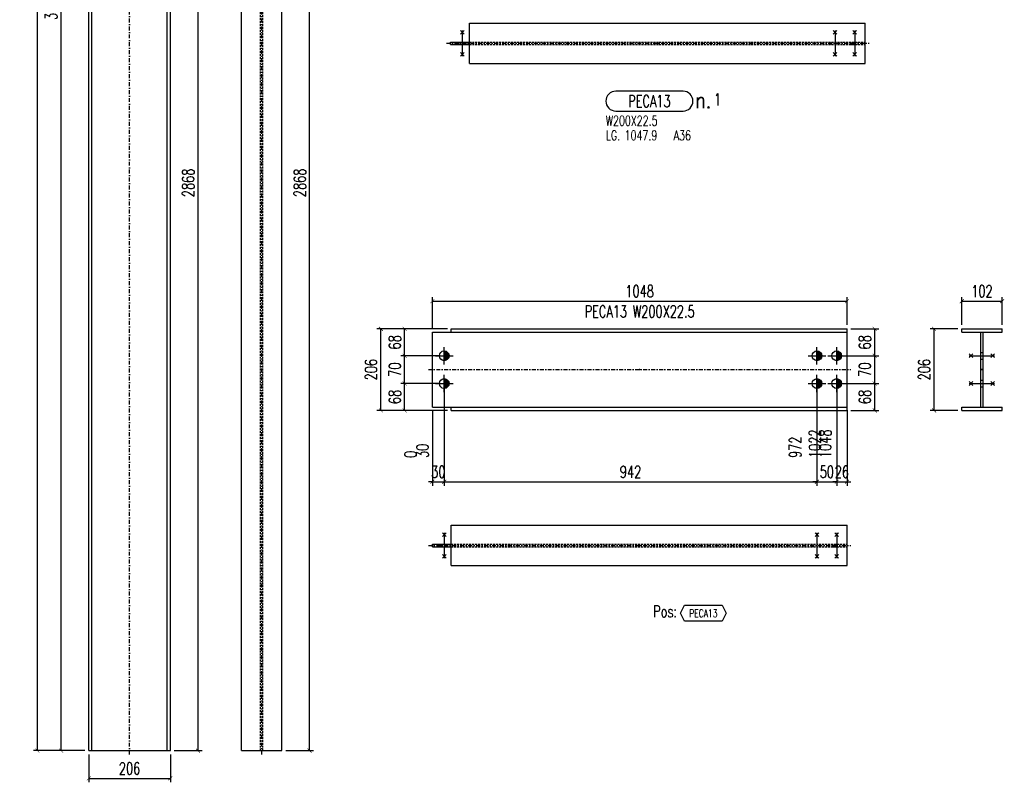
# Model space of a CAD drawing. Header units: feet. Extents: x 8647 to 79957, y -13328 to 10492.
# Tile 9 of 27: x 65895 to 68383, y -11121 to -9195. Entities that reach past the tile are written whole.
import ezdxf
from ezdxf.enums import TextEntityAlignment as Align

# ---------------------------------------------------------------- set-up
doc = ezdxf.new("R2010")
doc.units = ezdxf.units.FT
doc.header["$LTSCALE"] = 20
doc.header["$MEASUREMENT"] = 0
doc.linetypes.add('DASHDOT', pattern=[1, 0.5, -0.25, 0, -0.25])
doc.linetypes.add('HIDDEN', pattern=[0.375, 0.25, -0.125])
doc.layers.get('0').update_dxf_attribs({"linetype": 'CONTINUOUS'})
for name, color, linetype in [('A', 2, 'DASHDOT'), ('FORIR', 4, 'CONTINUOUS'), ('G', 3, 'CONTINUOUS'), ('MARK_DES', 2, 'CONTINUOUS'), ('MARK_MAT', 2, 'CONTINUOUS'), ('MARK_QTA', 4, 'CONTINUOUS'), ('MARK_SBA', 4, 'CONTINUOUS'), ('MARK_SLOT', 6, 'CONTINUOUS'), ('POS_BOX', 6, 'CONTINUOUS'), ('POS_DES', 2, 'CONTINUOUS'), ('POS_MAT', 2, 'CONTINUOUS'), ('TR', 6, 'HIDDEN'), ('TXT1', 7, 'CONTINUOUS')]:
    doc.layers.add(name, color=color, linetype=linetype)
doc.styles.add('1', font='romans', dxfattribs={"width": 0.7, "height": 30})
doc.styles.add('MARK', font='ROMANS', dxfattribs={"width": 0.7})
doc.styles.add('POS', font='ROMANS', dxfattribs={"width": 0.7})
doc.styles.add('ROMANS', font='ROMANS', dxfattribs={"width": 0.8, "height": 28})
doc.dimstyles.get("Standard").update_dxf_attribs({"dimtxt": 30, "dimasz": 1, "dimexe": 1, "dimexo": 1, "dimgap": 1, "dimtad": 1, "dimdec": 0, "dimdsep": 46, "dimtxsty": '1', "dimblk": 'ARCHTICK', "dimcen": 3, "dimclrd": 1, "dimclre": 1, "dimclrt": 3, "dimadec": 0, "dimazin": 0, "dimtfac": 1, "dimtdec": 0, "dimtix": 1, "dimtmove": 0, "dimatfit": 3, "dimfxl": 0, "dimtolj": 1, "dimarcsym": 0})

# ---------------------------------------------------------------- blocks, each defined once
blk = doc.blocks.new('_ArchTick')
at = {"color": 0, "linetype": 'ByBlock', "const_width": 0.15}
blk.add_lwpolyline([(-0.5, -0.5), (0.5, 0.5)], dxfattribs=at)
blk = doc.blocks.new('*D66')
at = {"layer": 'TXT1', "color": 1, "lineweight": -2, "transparency": 16777216}
for p, q in [((66242.3, -8172.6), (66355.3, -8172.6)), ((66345.3, -11040.6), (66345.3, -8172.6)), ((66285.3, -11040.6), (66355.3, -11040.6))]:
    blk.add_line(p, q, dxfattribs=at)
at = {"layer": 'TXT1', "color": 1, "lineweight": -2, "transparency": 16777216, "xscale": 10, "yscale": 10, "zscale": 10}
for p, rotation in [((66345.3, -8172.6), 90), ((66345.3, -11040.6), 270)]:
    blk.add_blockref('_ArchTick', p, dxfattribs=dict(at, rotation=rotation))
at = {"layer": 'TXT1', "color": 3, "transparency": 16777216, "insert": (66320.3, -9606.6), "char_height": 30, "attachment_point": 5, "rotation": 90, "style": '1'}
blk.add_mtext('\\A1;2868', dxfattribs=at)
blk = doc.blocks.new('*D69')
at = {"layer": 'TXT1', "color": 1, "lineweight": -2, "transparency": 16777216}
for p, q in [((66059.3, -7277.9), (65989.3, -7277.9)), ((65999.3, -11040.6), (65999.3, -7277.9)), ((66059.3, -11040.6), (65989.3, -11040.6))]:
    blk.add_line(p, q, dxfattribs=at)
at = {"layer": 'TXT1', "color": 1, "lineweight": -2, "transparency": 16777216, "xscale": 10, "yscale": 10, "zscale": 10}
for p, rotation in [((65999.3, -7277.9), 90), ((65999.3, -11040.6), 270)]:
    blk.add_blockref('_ArchTick', p, dxfattribs=dict(at, rotation=rotation))
at = {"layer": 'TXT1', "color": 3, "transparency": 16777216, "insert": (65974.3, -9159.2), "char_height": 30, "attachment_point": 5, "rotation": 90, "style": '1'}
blk.add_mtext('\\A1;3763', dxfattribs=at)
blk = doc.blocks.new('*D71')
at = {"layer": 'TXT1', "color": 1, "lineweight": -2, "transparency": 16777216}
for p, q in [((66265.3, -7083.2), (65929.3, -7083.2)), ((65939.3, -11040.6), (65939.3, -7083.2)), ((66059.3, -11040.6), (65929.3, -11040.6))]:
    blk.add_line(p, q, dxfattribs=at)
at = {"layer": 'TXT1', "color": 1, "lineweight": -2, "transparency": 16777216, "xscale": 10, "yscale": 10, "zscale": 10}
for p, rotation in [((65939.3, -7083.2), 90), ((65939.3, -11040.6), 270)]:
    blk.add_blockref('_ArchTick', p, dxfattribs=dict(at, rotation=rotation))
at = {"layer": 'TXT1', "color": 3, "transparency": 16777216, "insert": (65914.3, -9061.9), "char_height": 30, "attachment_point": 5, "rotation": 90, "style": '1'}
blk.add_mtext('\\A1;3957', dxfattribs=at)
blk = doc.blocks.new('*D72')
at = {"layer": 'TXT1', "color": 1, "lineweight": -2, "transparency": 16777216}
for p, q in [((66069.3, -11050.6), (66069.3, -11120.6)), ((66275.3, -11050.6), (66275.3, -11120.6)), ((66069.3, -11110.6), (66275.3, -11110.6))]:
    blk.add_line(p, q, dxfattribs=at)
at = {"layer": 'TXT1', "color": 1, "lineweight": -2, "transparency": 16777216, "xscale": 10, "yscale": 10, "zscale": 10, "rotation": 180}
blk.add_blockref('_ArchTick', (66069.3, -11110.6), dxfattribs=at)
at = {"layer": 'TXT1', "color": 1, "lineweight": -2, "transparency": 16777216, "xscale": 10, "yscale": 10, "zscale": 10}
blk.add_blockref('_ArchTick', (66275.3, -11110.6), dxfattribs=at)
at = {"layer": 'TXT1', "color": 3, "transparency": 16777216, "insert": (66172.3, -11085.6), "char_height": 30, "attachment_point": 5, "style": '1'}
blk.add_mtext('\\A1;206', dxfattribs=at)
blk = doc.blocks.new('*D73')
at = {"layer": 'TXT1', "color": 1, "lineweight": -2, "transparency": 16777216}
for p, q in [((66541.3, -8172.6), (66637.3, -8172.6)), ((66627.3, -11040.6), (66627.3, -8172.6)), ((66567.3, -11040.6), (66637.3, -11040.6))]:
    blk.add_line(p, q, dxfattribs=at)
at = {"layer": 'TXT1', "color": 1, "lineweight": -2, "transparency": 16777216, "xscale": 10, "yscale": 10, "zscale": 10}
for p, rotation in [((66627.3, -8172.6), 90), ((66627.3, -11040.6), 270)]:
    blk.add_blockref('_ArchTick', p, dxfattribs=dict(at, rotation=rotation))
at = {"layer": 'TXT1', "color": 3, "transparency": 16777216, "insert": (66602.3, -9606.6), "char_height": 30, "attachment_point": 5, "rotation": 90, "style": '1'}
blk.add_mtext('\\A1;2868', dxfattribs=at)
blk = doc.blocks.new('MS')
at = {"color": 6}
for p, q in [((-4.7, 22.8), (4.7, 32.1)), ((-4.7, 32.1), (4.7, 22.8)), ((-4.7, -22.8), (4.7, -32.1)), ((-4.7, -32.1), (4.7, -22.8))]:
    blk.add_line(p, q, dxfattribs=at)
at = {"color": 3}
blk.add_line((0, -32.1), (0, 32.1), dxfattribs=at)
at = {"flags": 1}
for tag, p, height in [('DIAM', (0, 0), 8.01), ('AVAN', (1.3, -18.2), 5.26), ('TOLE', (1.3, -9.7), 5.26), ('DIET', (1.3, -24.6), 5.26)]:
    blk.add_attdef(tag, p, '', height=height, dxfattribs=at)
blk = doc.blocks.new('3D_INFOPOS')
blk.add_point((0, 0))
at = {"layer": 'FORIR', "flags": 1}
for tag, p in [('POS_PEZ', (7.6, -4.3)), ('MAT_PRO', (7.6, -11.9))]:
    blk.add_attdef(tag, p, '', height=5.26, dxfattribs=at)
blk = doc.blocks.new('3D_INFOM')
blk.add_point((0, 0))
at = {"layer": 'FORIR', "flags": 1}
for tag, p in [('MARK', (7.55, -4.31)), ('NUM_DIS', (7.55, -11.68)), ('NOT_PEZ', (45.73, -11.68)), ('QTA_PEZ', (7.55, -18.55)), ('TIP_PEZ', (45.73, -18.55)), ('TRA_PEZ', (7.55, -26.33)), ('COS_PEZ', (45.73, -26.33)), ('DES_PEZ', (7.55, -33.75))]:
    blk.add_attdef(tag, p, '', height=5, dxfattribs=at)
blk = doc.blocks.new('M8_PRO')
at = {"layer": 'MARK_SLOT'}
blk.add_lwpolyline([(2.5, 0), (19.5, 0, 0.414214), (22, 2.5), (22, 2.5, 0.414214), (19.5, 5), (2.5, 5, 0.414214), (0, 2.5), (0, 2.5, 0.414214)], format="xyb", close=True, dxfattribs=at)
at = {"style": 'MARK', "width": 0.7, "flags": 1}
for tag, p in [('TRA_PEZ', (-2.05, 4.97)), ('TIP_PEZ', (-2.05, 2.29)), ('SUN_LIS', (-2.05, 3.9)), ('PUN_LIS', (-2.05, 4.44)), ('DES_PEZ', (-2.05, 3.37)), ('NOT_PEZ', (-2.05, 2.83)), ('COD_PEZ', (-2.05, 0.69)), ('COS_PEZ', (-2.05, 0.15)), ('ING_PEZ', (-2.05, 1.76)), ('MCL_PEZ', (-2.05, 1.22)), ('DIM_PRO', (-2.05, -0.38))]:
    blk.add_attdef(tag, p, '', height=0.35, dxfattribs=at)
at = {"style": 'MARK', "width": 0.7}
blk.add_attdef('MAR_PEZ', text='', height=3, dxfattribs=at).set_placement((11, 2.5), align=Align.MIDDLE)
at = {"layer": 'MARK_DES', "style": 'MARK', "width": 0.7}
blk.add_text('LG.', height=2.5, dxfattribs=at).set_placement((0, -7.4))
for tag, p in [('NOM_PRO', (0, -3.7)), ('LUN_PRO', (4.73, -7.4))]:
    blk.add_attdef(tag, p, '', height=2.5, dxfattribs=at)
at = {"layer": 'MARK_MAT', "style": 'MARK', "width": 0.7}
blk.add_attdef('MAT_PRO', (17.13, -7.4), '', height=2.5, dxfattribs=at)
at = {"layer": 'MARK_QTA', "style": 'ROMANS', "width": 0.8}
blk.add_text('n.', height=4, dxfattribs=at).set_placement((24.62, 2.75), align=Align.MIDDLE)
at = {"layer": 'MARK_QTA', "style": 'MARK', "width": 0.7}
blk.add_attdef('QTA_PEZ', (27.29, 1.42), '', height=3, dxfattribs=at)
at = {"layer": 'MARK_SBA', "style": 'MARK', "width": 0.7}
blk.add_attdef('SBA_PEZ', text='', height=2, dxfattribs=at).set_placement((10.88, 5.73), align=Align.BOTTOM_CENTER)
blk = doc.blocks.new('M16')
for p, q in [((-22.2, 0), (22.2, 0)), ((0, -22.2), (0, 22.2))]:
    blk.add_line(p, q)
at = {"color": 4, "const_width": 12.3}
blk.add_lwpolyline([(0, -6.1, 1), (0, 6.1, 1)], format="xyb", dxfattribs=at)
blk.add_circle((0, 0), 12.3)
at = {"flags": 1}
blk.add_attdef('TOLE', (16.7, -8.3), '', height=5.26, dxfattribs=at)
blk = doc.blocks.new('*D269')
at = {"layer": 'TXT1', "color": 1, "lineweight": -2, "transparency": 16777216}
for p, q in [((66967.4, -10123.4), (66967.4, -10371.4)), ((67909.3, -10123.4), (67909.3, -10371.4)), ((66967.4, -10361.4), (67909.3, -10361.4))]:
    blk.add_line(p, q, dxfattribs=at)
at = {"layer": 'TXT1', "color": 1, "lineweight": -2, "transparency": 16777216, "xscale": 10, "yscale": 10, "zscale": 10, "rotation": 180}
blk.add_blockref('_ArchTick', (66967.4, -10361.4), dxfattribs=at)
at = {"layer": 'TXT1', "color": 1, "lineweight": -2, "transparency": 16777216, "xscale": 10, "yscale": 10, "zscale": 10}
blk.add_blockref('_ArchTick', (67909.3, -10361.4), dxfattribs=at)
at = {"layer": 'TXT1', "color": 3, "transparency": 16777216, "insert": (67438.3, -10336.4), "char_height": 30, "attachment_point": 5, "style": '1'}
blk.add_mtext('\\A1;942', dxfattribs=at)
blk = doc.blocks.new('*D270')
at = {"layer": 'TXT1', "color": 1, "lineweight": -2, "transparency": 16777216}
for p, q in [((67909.3, -10123.4), (67909.3, -10371.4)), ((67959.3, -10123.4), (67959.3, -10371.4)), ((67909.3, -10361.4), (67899.3, -10361.4)), ((67909.3, -10361.4), (67959.3, -10361.4)), ((67959.3, -10361.4), (67969.3, -10361.4))]:
    blk.add_line(p, q, dxfattribs=at)
at = {"layer": 'TXT1', "color": 1, "lineweight": -2, "transparency": 16777216, "xscale": 10, "yscale": 10, "zscale": 10}
blk.add_blockref('_ArchTick', (67909.3, -10361.4), dxfattribs=at)
at = {"layer": 'TXT1', "color": 1, "lineweight": -2, "transparency": 16777216, "xscale": 10, "yscale": 10, "zscale": 10, "rotation": 180}
blk.add_blockref('_ArchTick', (67959.3, -10361.4), dxfattribs=at)
at = {"layer": 'TXT1', "color": 3, "transparency": 16777216, "insert": (67934.3, -10336.4), "char_height": 30, "attachment_point": 5, "style": '1'}
blk.add_mtext('\\A1;50', dxfattribs=at)
blk = doc.blocks.new('*D271')
at = {"layer": 'TXT1', "color": 1, "lineweight": -2, "transparency": 16777216}
for p, q in [((66967.4, -10123.4), (66967.4, -10371.4)), ((66937.4, -10183.4), (66937.4, -10371.4)), ((66937.4, -10361.4), (66927.4, -10361.4)), ((66937.4, -10361.4), (66967.4, -10361.4)), ((66967.4, -10361.4), (66977.4, -10361.4))]:
    blk.add_line(p, q, dxfattribs=at)
at = {"layer": 'TXT1', "color": 1, "lineweight": -2, "transparency": 16777216, "xscale": 10, "yscale": 10, "zscale": 10}
blk.add_blockref('_ArchTick', (66937.4, -10361.4), dxfattribs=at)
at = {"layer": 'TXT1', "color": 1, "lineweight": -2, "transparency": 16777216, "xscale": 10, "yscale": 10, "zscale": 10, "rotation": 180}
blk.add_blockref('_ArchTick', (66967.4, -10361.4), dxfattribs=at)
at = {"layer": 'TXT1', "color": 3, "transparency": 16777216, "insert": (66952.4, -10336.4), "char_height": 30, "attachment_point": 5, "style": '1'}
blk.add_mtext('\\A1;30', dxfattribs=at)
blk = doc.blocks.new('*D272')
at = {"layer": 'TXT1', "color": 1, "lineweight": -2, "transparency": 16777216}
for p, q in [((67959.3, -10123.4), (67959.3, -10371.4)), ((67985.3, -10191.4), (67985.3, -10371.4)), ((67959.3, -10361.4), (67949.3, -10361.4)), ((67959.3, -10361.4), (67985.3, -10361.4)), ((67985.3, -10361.4), (67995.3, -10361.4))]:
    blk.add_line(p, q, dxfattribs=at)
at = {"layer": 'TXT1', "color": 1, "lineweight": -2, "transparency": 16777216, "xscale": 10, "yscale": 10, "zscale": 10}
blk.add_blockref('_ArchTick', (67959.3, -10361.4), dxfattribs=at)
at = {"layer": 'TXT1', "color": 1, "lineweight": -2, "transparency": 16777216, "xscale": 10, "yscale": 10, "zscale": 10, "rotation": 180}
blk.add_blockref('_ArchTick', (67985.3, -10361.4), dxfattribs=at)
at = {"layer": 'TXT1', "color": 3, "transparency": 16777216, "insert": (67972.3, -10336.4), "char_height": 30, "attachment_point": 5, "style": '1'}
blk.add_mtext('\\A1;26', dxfattribs=at)
blk = doc.blocks.new('*D273')
at = {"layer": 'TXT1', "color": 1, "lineweight": -2, "transparency": 16777216}
for p, q in [((66957.4, -10043.4), (66857.4, -10043.4)), ((66867.4, -10113.4), (66867.4, -10043.4)), ((66957.4, -10113.4), (66857.4, -10113.4))]:
    blk.add_line(p, q, dxfattribs=at)
at = {"layer": 'TXT1', "color": 1, "lineweight": -2, "transparency": 16777216, "xscale": 10, "yscale": 10, "zscale": 10}
for p, rotation in [((66867.4, -10043.4), 90), ((66867.4, -10113.4), 270)]:
    blk.add_blockref('_ArchTick', p, dxfattribs=dict(at, rotation=rotation))
at = {"layer": 'TXT1', "color": 3, "transparency": 16777216, "insert": (66842.4, -10078.4), "char_height": 30, "attachment_point": 5, "rotation": 90, "style": '1'}
blk.add_mtext('\\A1;70', dxfattribs=at)
blk = doc.blocks.new('*D274')
at = {"layer": 'TXT1', "color": 1, "lineweight": -2, "transparency": 16777216}
for p, q in [((66975.3, -9975.4), (66857.4, -9975.4)), ((66867.4, -10043.4), (66867.4, -9975.4)), ((66957.4, -10043.4), (66857.4, -10043.4))]:
    blk.add_line(p, q, dxfattribs=at)
at = {"layer": 'TXT1', "color": 1, "lineweight": -2, "transparency": 16777216, "xscale": 10, "yscale": 10, "zscale": 10}
for p, rotation in [((66867.4, -9975.4), 90), ((66867.4, -10043.4), 270)]:
    blk.add_blockref('_ArchTick', p, dxfattribs=dict(at, rotation=rotation))
at = {"layer": 'TXT1', "color": 3, "transparency": 16777216, "insert": (66842.4, -10009.4), "char_height": 30, "attachment_point": 5, "rotation": 90, "style": '1'}
blk.add_mtext('\\A1;68', dxfattribs=at)
blk = doc.blocks.new('*D275')
at = {"layer": 'TXT1', "color": 1, "lineweight": -2, "transparency": 16777216}
for p, q in [((66957.4, -10113.4), (66857.4, -10113.4)), ((66867.4, -10181.4), (66867.4, -10113.4)), ((66975.3, -10181.4), (66857.4, -10181.4))]:
    blk.add_line(p, q, dxfattribs=at)
at = {"layer": 'TXT1', "color": 1, "lineweight": -2, "transparency": 16777216, "xscale": 10, "yscale": 10, "zscale": 10}
for p, rotation in [((66867.4, -10113.4), 90), ((66867.4, -10181.4), 270)]:
    blk.add_blockref('_ArchTick', p, dxfattribs=dict(at, rotation=rotation))
at = {"layer": 'TXT1', "color": 3, "transparency": 16777216, "insert": (66842.4, -10147.4), "char_height": 30, "attachment_point": 5, "rotation": 90, "style": '1'}
blk.add_mtext('\\A1;68', dxfattribs=at)
blk = doc.blocks.new('*D276')
at = {"layer": 'TXT1', "color": 1, "lineweight": -2, "transparency": 16777216}
for p, q in [((67969.3, -10043.4), (68065.3, -10043.4)), ((68055.3, -10113.4), (68055.3, -10043.4)), ((67969.3, -10113.4), (68065.3, -10113.4))]:
    blk.add_line(p, q, dxfattribs=at)
at = {"layer": 'TXT1', "color": 1, "lineweight": -2, "transparency": 16777216, "xscale": 10, "yscale": 10, "zscale": 10}
for p, rotation in [((68055.3, -10043.4), 90), ((68055.3, -10113.4), 270)]:
    blk.add_blockref('_ArchTick', p, dxfattribs=dict(at, rotation=rotation))
at = {"layer": 'TXT1', "color": 3, "transparency": 16777216, "insert": (68030.3, -10078.4), "char_height": 30, "attachment_point": 5, "rotation": 90, "style": '1'}
blk.add_mtext('\\A1;70', dxfattribs=at)
blk = doc.blocks.new('*D277')
at = {"layer": 'TXT1', "color": 1, "lineweight": -2, "transparency": 16777216}
for p, q in [((67995.3, -9975.4), (68065.3, -9975.4)), ((68055.3, -10043.4), (68055.3, -9975.4)), ((67969.3, -10043.4), (68065.3, -10043.4))]:
    blk.add_line(p, q, dxfattribs=at)
at = {"layer": 'TXT1', "color": 1, "lineweight": -2, "transparency": 16777216, "xscale": 10, "yscale": 10, "zscale": 10}
for p, rotation in [((68055.3, -9975.4), 90), ((68055.3, -10043.4), 270)]:
    blk.add_blockref('_ArchTick', p, dxfattribs=dict(at, rotation=rotation))
at = {"layer": 'TXT1', "color": 3, "transparency": 16777216, "insert": (68030.3, -10009.4), "char_height": 30, "attachment_point": 5, "rotation": 90, "style": '1'}
blk.add_mtext('\\A1;68', dxfattribs=at)
blk = doc.blocks.new('*D278')
at = {"layer": 'TXT1', "color": 1, "lineweight": -2, "transparency": 16777216}
for p, q in [((67969.3, -10113.4), (68065.3, -10113.4)), ((68055.3, -10181.4), (68055.3, -10113.4)), ((67995.3, -10181.4), (68065.3, -10181.4))]:
    blk.add_line(p, q, dxfattribs=at)
at = {"layer": 'TXT1', "color": 1, "lineweight": -2, "transparency": 16777216, "xscale": 10, "yscale": 10, "zscale": 10}
for p, rotation in [((68055.3, -10113.4), 90), ((68055.3, -10181.4), 270)]:
    blk.add_blockref('_ArchTick', p, dxfattribs=dict(at, rotation=rotation))
at = {"layer": 'TXT1', "color": 3, "transparency": 16777216, "insert": (68030.3, -10147.4), "char_height": 30, "attachment_point": 5, "rotation": 90, "style": '1'}
blk.add_mtext('\\A1;68', dxfattribs=at)
blk = doc.blocks.new('*D279')
at = {"layer": 'TXT1', "color": 1, "lineweight": -2, "transparency": 16777216}
for p, q in [((66937.4, -9973.4), (66937.4, -9895.4)), ((67985.3, -9965.4), (67985.3, -9895.4)), ((66937.4, -9905.4), (67985.3, -9905.4))]:
    blk.add_line(p, q, dxfattribs=at)
at = {"layer": 'TXT1', "color": 1, "lineweight": -2, "transparency": 16777216, "xscale": 10, "yscale": 10, "zscale": 10, "rotation": 180}
blk.add_blockref('_ArchTick', (66937.4, -9905.4), dxfattribs=at)
at = {"layer": 'TXT1', "color": 1, "lineweight": -2, "transparency": 16777216, "xscale": 10, "yscale": 10, "zscale": 10}
blk.add_blockref('_ArchTick', (67985.3, -9905.4), dxfattribs=at)
at = {"layer": 'TXT1', "color": 3, "transparency": 16777216, "insert": (67461.3, -9880.4), "char_height": 30, "attachment_point": 5, "style": '1'}
blk.add_mtext('\\A1;1048', dxfattribs=at)
blk = doc.blocks.new('*D280')
at = {"layer": 'TXT1', "color": 1, "lineweight": -2, "transparency": 16777216}
for p, q in [((66975.3, -9975.4), (66797.4, -9975.4)), ((66807.4, -10181.4), (66807.4, -9975.4)), ((66975.3, -10181.4), (66797.4, -10181.4))]:
    blk.add_line(p, q, dxfattribs=at)
at = {"layer": 'TXT1', "color": 1, "lineweight": -2, "transparency": 16777216, "xscale": 10, "yscale": 10, "zscale": 10}
for p, rotation in [((66807.4, -9975.4), 90), ((66807.4, -10181.4), 270)]:
    blk.add_blockref('_ArchTick', p, dxfattribs=dict(at, rotation=rotation))
at = {"layer": 'TXT1', "color": 3, "transparency": 16777216, "insert": (66782.4, -10078.4), "char_height": 30, "attachment_point": 5, "rotation": 90, "style": '1'}
blk.add_mtext('\\A1;206', dxfattribs=at)
blk = doc.blocks.new('*D281')
at = {"layer": 'TXT1', "color": 1, "lineweight": -2, "transparency": 16777216}
for p, q in [((68275.3, -9965.4), (68275.3, -9895.4)), ((68377.3, -9965.4), (68377.3, -9895.4)), ((68275.3, -9905.4), (68377.3, -9905.4))]:
    blk.add_line(p, q, dxfattribs=at)
at = {"layer": 'TXT1', "color": 1, "lineweight": -2, "transparency": 16777216, "xscale": 10, "yscale": 10, "zscale": 10, "rotation": 180}
blk.add_blockref('_ArchTick', (68275.3, -9905.4), dxfattribs=at)
at = {"layer": 'TXT1', "color": 1, "lineweight": -2, "transparency": 16777216, "xscale": 10, "yscale": 10, "zscale": 10}
blk.add_blockref('_ArchTick', (68377.3, -9905.4), dxfattribs=at)
at = {"layer": 'TXT1', "color": 3, "transparency": 16777216, "insert": (68326.3, -9880.4), "char_height": 30, "attachment_point": 5, "style": '1'}
blk.add_mtext('\\A1;102', dxfattribs=at)
blk = doc.blocks.new('*D282')
at = {"layer": 'TXT1', "color": 1, "lineweight": -2, "transparency": 16777216}
for p, q in [((68265.3, -9975.4), (68195.3, -9975.4)), ((68205.3, -10181.4), (68205.3, -9975.4)), ((68265.3, -10181.4), (68195.3, -10181.4))]:
    blk.add_line(p, q, dxfattribs=at)
at = {"layer": 'TXT1', "color": 1, "lineweight": -2, "transparency": 16777216, "xscale": 10, "yscale": 10, "zscale": 10}
for p, rotation in [((68205.3, -9975.4), 90), ((68205.3, -10181.4), 270)]:
    blk.add_blockref('_ArchTick', p, dxfattribs=dict(at, rotation=rotation))
at = {"layer": 'TXT1', "color": 3, "transparency": 16777216, "insert": (68180.3, -10078.4), "char_height": 30, "attachment_point": 5, "rotation": 90, "style": '1'}
blk.add_mtext('\\A1;206', dxfattribs=at)
blk = doc.blocks.new('POSITION_PRO')
at = {"layer": 'POS_BOX'}
blk.add_lwpolyline([(10.5, -2), (9.5, -4), (0, -4), (-1, -2), (0, 0), (9.5, 0)], close=True, dxfattribs=at)
at = {"insert": (-7.93, -0.05), "char_height": 3, "width": 11.9956, "attachment_point": 1, "style": 'POS'}
blk.add_mtext('Pos:', dxfattribs=at)
at = {"style": 'POS', "width": 0.7}
blk.add_attdef('POS_PEZ', text='', height=2, dxfattribs=at).set_placement((4.76, -3.05), align=Align.CENTER)
at = {"layer": 'POS_DES', "style": 'POS', "width": 0.7, "flags": 1}
for tag, p in [('SPE_PRO', (-7.8, -5.07)), ('LAR_PRO', (-7.79, -4.53)), ('LUN_PRO', (-7.82, -5.58))]:
    blk.add_attdef(tag, p, '', height=0.35, dxfattribs=at)
at = {"layer": 'POS_MAT', "style": 'POS', "width": 0.7, "flags": 1}
for tag, p in [('MAT_PRO', (-6.89, -4.03)), ('PUN_NET2', (-6.94, -7.74)), ('NOM_PRO', (-6.94, -6.11)), ('PUN_NET', (-6.94, -7.16)), ('PUN_LIS', (-6.94, -6.63)), ('MAR_CMP', (-6.89, -8.22)), ('NOT_PEZ', (-6.89, -9.21)), ('QTA_PEZ', (-6.89, -8.75))]:
    blk.add_attdef(tag, text='', height=0.35, dxfattribs=at).set_placement(p, align=Align.CENTER)

msp = doc.modelspace()

# ---------------------------------------------------------------- linework, layer by layer
at = {"layer": 'A'}
for p, q in [((66172.3, -11050.6), (66172.3, -7073.2)), ((66506.3, -11050.6), (66506.3, -7073.2)), ((66973.1, -9254.2), (68041, -9254.2)), ((66927.4, -10078.4), (67995.3, -10078.4)), ((66927.4, -10522.4), (67995.3, -10522.4))]:
    msp.add_line(p, q, dxfattribs=at)
for p in [(67996.5, -9257.3), (68323.2, -10121.9), (67985.3, -10181.4), (67950.8, -10525.5), (66509.4, -11040.6)]:
    msp.add_point(p, dxfattribs=at)
at = {"layer": 'G'}
for p, q in [((66267.3, -11040.6), (66267.3, -7090.8)), ((66275.3, -11040.6), (66275.3, -7083.2)), ((66455.3, -11040.6), (66455.3, -7083.2)), ((66557.3, -11040.6), (66557.3, -7083.2)), ((66069.3, -11040.6), (66069.3, -7277.9)), ((66077.3, -11040.6), (66077.3, -7270.4)), ((67031, -9203.2), (68031, -9203.2)), ((67031, -9305.2), (67031, -9203.2)), ((68031, -9305.2), (68031, -9203.2)), ((66983.1, -9251.1), (67031, -9251.1)), ((66983.1, -9257.3), (66983.1, -9251.1)), ((66983.1, -9257.3), (67031, -9257.3)), ((67031, -9305.2), (68031, -9305.2)), ((66985.3, -9983.4), (66985.3, -9975.4)), ((66985.3, -9975.4), (67985.3, -9975.4)), ((67985.3, -10181.4), (67985.3, -9975.4)), ((68275.3, -9983.4), (68275.3, -9975.4)), ((68275.3, -9975.4), (68377.3, -9975.4)), ((68377.3, -9983.4), (68377.3, -9975.4)), ((66937.4, -9983.4), (67985.3, -9983.4)), ((66937.4, -10173.4), (66937.4, -9983.4)), ((68275.3, -9983.4), (68377.3, -9983.4)), ((68323.2, -10173.4), (68323.2, -9983.4)), ((68329.4, -10173.4), (68329.4, -9983.4)), ((66937.4, -10173.4), (67985.3, -10173.4)), ((66985.3, -10181.4), (66985.3, -10173.4)), ((68275.3, -10173.4), (68377.3, -10173.4)), ((68275.3, -10181.4), (68275.3, -10173.4)), ((68377.3, -10181.4), (68377.3, -10173.4)), ((66985.3, -10181.4), (67985.3, -10181.4)), ((68275.3, -10181.4), (68377.3, -10181.4)), ((66985.3, -10471.4), (67985.3, -10471.4)), ((66985.3, -10573.4), (66985.3, -10471.4)), ((67985.3, -10573.4), (67985.3, -10471.4)), ((66937.4, -10519.3), (66985.3, -10519.3)), ((66937.4, -10525.5), (66937.4, -10519.3)), ((66937.4, -10525.5), (66985.3, -10525.5)), ((66985.3, -10573.4), (67985.3, -10573.4)), ((66069.3, -11040.6), (66275.3, -11040.6)), ((66455.3, -11040.6), (66557.3, -11040.6))]:
    msp.add_line(p, q, dxfattribs=at)
for p in [(67996.5, -9257.3), (68323.2, -10121.9), (67985.3, -10181.4), (67950.8, -10525.5), (66509.4, -11040.6)]:
    msp.add_point(p, dxfattribs=at)
at = {"layer": 'TR'}
for p, q in [((66503.2, -11040.6), (66503.2, -7270.4)), ((66509.4, -11040.6), (66509.4, -7270.4)), ((67004.6, -9257.3), (67004.6, -9251.1)), ((67021.6, -9257.3), (67021.6, -9251.1)), ((67031, -9251.1), (68031, -9251.1)), ((67946.5, -9257.3), (67946.5, -9251.1)), ((67963.5, -9257.3), (67963.5, -9251.1)), ((67996.5, -9257.3), (67996.5, -9251.1)), ((68013.5, -9257.3), (68013.5, -9251.1)), ((67031, -9257.3), (68031, -9257.3)), ((68323.2, -10034.9), (68329.4, -10034.9)), ((68323.2, -10051.9), (68329.4, -10051.9)), ((68323.2, -10104.9), (68329.4, -10104.9)), ((68323.2, -10121.9), (68329.4, -10121.9)), ((66958.9, -10525.5), (66958.9, -10519.3)), ((66975.9, -10525.5), (66975.9, -10519.3)), ((66985.3, -10519.3), (67985.3, -10519.3)), ((67900.8, -10525.5), (67900.8, -10519.3)), ((67917.8, -10525.5), (67917.8, -10519.3)), ((67950.8, -10525.5), (67950.8, -10519.3)), ((67967.8, -10525.5), (67967.8, -10519.3)), ((66985.3, -10525.5), (67985.3, -10525.5))]:
    msp.add_line(p, q, dxfattribs=at)
for p in [(67996.5, -9257.3), (68323.2, -10121.9), (67985.3, -10181.4), (67950.8, -10525.5), (66509.4, -11040.6)]:
    msp.add_point(p, dxfattribs=at)
at = {"layer": 'TXT1'}
for p, q in [((66967.4, -10113.4), (66967.4, -10301.4)), ((67909.3, -10113.4), (67909.3, -10301.4)), ((67959.3, -10113.4), (67959.3, -10301.4)), ((66937.4, -10181.4), (66937.4, -10301.4)), ((67985.3, -10181.4), (67985.3, -10301.4))]:
    msp.add_line(p, q, dxfattribs=at)

# ---------------------------------------------------------------- block references
for p, rotation in [((67013.1, -9254.2), 180), ((67955, -9254.2), 180), ((68005, -9254.2), 180), ((68326.3, -10043.4), 270), ((68326.3, -10113.4), 270), ((66967.4, -10522.4), 180), ((67909.3, -10522.4), 180), ((67959.3, -10522.4), 180)]:
    msp.add_blockref('MS', p, dxfattribs=dict(rotation=rotation))
for name, p in [('3D_INFOPOS', (67507.1, -9254.2)), ('M16', (66967.4, -10043.4)), ('M16', (67909.3, -10043.4)), ('M16', (67959.3, -10043.4)), ('M16', (66967.4, -10113.4)), ('M16', (67909.3, -10113.4)), ('M16', (67959.3, -10113.4))]:
    msp.add_blockref(name, p)
at = {"xscale": 10, "yscale": 10, "zscale": 10}
for p in [(67507.1, -9254.2), (67461.3, -10078.4), (68326.3, -10078.4), (67461.3, -10522.4)]:
    msp.add_blockref('3D_INFOM', p, dxfattribs=at)
for name, p, values in [('M8_PRO', (67376, -9425.2), {'NOM_PRO': 'W200X22.5', 'LUN_PRO': '1047.9', 'MAT_PRO': 'A36', 'QTA_PEZ': '1', 'MAR_PEZ': 'PECA13'}), ('POSITION_PRO', (67574.8, -10673.4), {'POS_PEZ': 'PECA13'})]:
    msp.add_blockref(name, p, dxfattribs=at).add_auto_attribs(values)

# ---------------------------------------------------------------- texts
at = {"layer": 'TXT1', "color": 7, "style": '1', "width": 0.7}
msp.add_text('PECA13 W200X22.5', height=30, dxfattribs=at).set_placement((67461.3, -9955.4), align=Align.BOTTOM_CENTER)
at = {"layer": 'TXT1', "style": '1', "width": 0.7}
for s, p in [('1022', (67919.3, -10301.4)), ('1048', (67945.3, -10301.4)), ('30', (66927.4, -10301.4)), ('972', (67869.3, -10301.4)), ('0', (66897.4, -10301.4))]:
    msp.add_text(s, height=30, rotation=90, dxfattribs=at).set_placement(p)

# ---------------------------------------------------------------- dimensions: what is measured, and where the dimension line sits
at = {"layer": 'TXT1'}
for base, p1, p2, angle, picture, middle in [((65939.3, -7083.2), (66069.3, -11040.6), (66275.3, -7083.2), 90, '*D71', (65914.3, -9061.9)), ((65999.3, -7277.9), (66069.3, -11040.6), (66069.3, -7277.9), 90, '*D69', (65974.3, -9159.2)), ((66345.3, -8172.6), (66275.3, -11040.6), (66232.3, -8172.6), 90, '*D66', (66320.3, -9606.6)), ((66627.3, -8172.6), (66557.3, -11040.6), (66531.3, -8172.6), 90, '*D73', (66602.3, -9606.6)), ((66807.4, -9975.4), (66985.3, -10181.4), (66985.3, -9975.4), 90, '*D280', (66782.4, -10078.4)), ((66867.4, -9975.4), (66967.4, -10043.4), (66985.3, -9975.4), 90, '*D274', (66842.4, -10009.4)), ((68055.3, -9975.4), (67959.3, -10043.4), (67985.3, -9975.4), 90, '*D277', (68030.3, -10009.4)), ((68205.3, -9975.4), (68275.3, -10181.4), (68275.3, -9975.4), 90, '*D282', (68180.3, -10078.4)), ((66867.4, -10043.4), (66967.4, -10113.4), (66967.4, -10043.4), 90, '*D273', (66842.4, -10078.4)), ((68055.3, -10043.4), (67959.3, -10113.4), (67959.3, -10043.4), 90, '*D276', (68030.3, -10078.4)), ((66867.4, -10113.4), (66985.3, -10181.4), (66967.4, -10113.4), 90, '*D275', (66842.4, -10147.4)), ((68055.3, -10113.4), (67985.3, -10181.4), (67959.3, -10113.4), 90, '*D278', (68030.3, -10147.4)), ((66275.3, -11110.6), (66069.3, -11040.6), (66275.3, -11040.6), 180, '*D72', (66172.3, -11085.6))]:
    dim = msp.add_linear_dim(base=base, p1=p1, p2=p2, angle=angle, dimstyle='Standard', override={"dimscale": 10}, dxfattribs=at)
    dim.commit()
    dim.dimension.update_dxf_attribs({"geometry": picture, "text_midpoint": middle})
for base, p1, p2, picture, middle in [((67985.3, -9905.4), (66937.4, -9983.4), (67985.3, -9975.4), '*D279', (67461.3, -9880.4)), ((68377.3, -9905.4), (68275.3, -9975.4), (68377.3, -9975.4), '*D281', (68326.3, -9880.4)), ((66967.4, -10361.4), (66937.4, -10173.4), (66967.4, -10113.4), '*D271', (66952.4, -10336.4)), ((67909.3, -10361.4), (66967.4, -10113.4), (67909.3, -10113.4), '*D269', (67438.3, -10336.4)), ((67959.3, -10361.4), (67909.3, -10113.4), (67959.3, -10113.4), '*D270', (67934.3, -10336.4)), ((67985.3, -10361.4), (67959.3, -10113.4), (67985.3, -10181.4), '*D272', (67972.3, -10336.4))]:
    dim = msp.add_linear_dim(base=base, p1=p1, p2=p2, dimstyle='Standard', override={"dimscale": 10}, dxfattribs=at)
    dim.commit()
    dim.dimension.update_dxf_attribs({"geometry": picture, "text_midpoint": middle})

doc.saveas('drawing.dxf')
